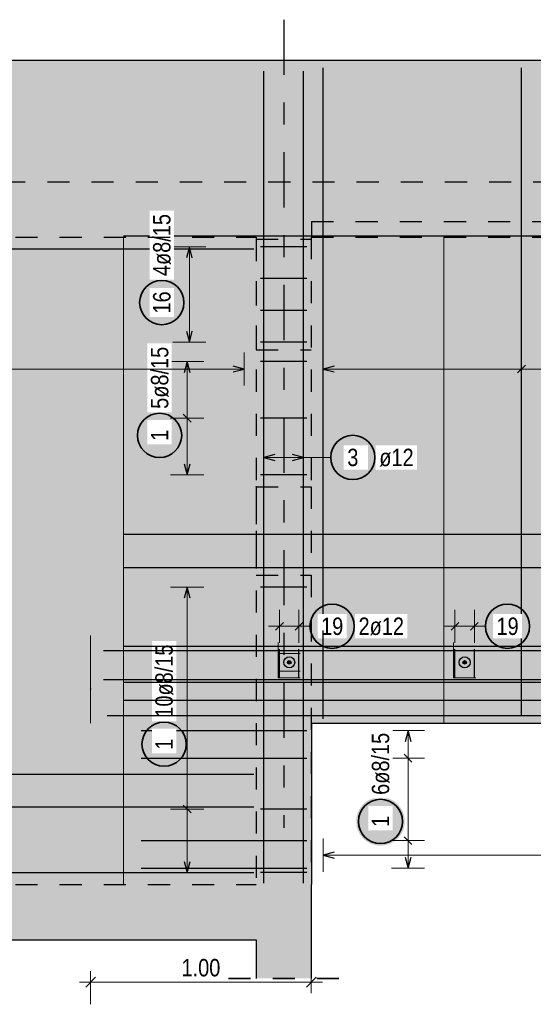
# Model space of a CAD drawing. Header units: millimetres. Extents: x -4.8 to 49, y -12 to 21.
# Tile 23 of 56: x 20.4 to 22.7, y 14.3 to 18.8. Entities that reach past the tile are written whole.
import ezdxf

# ---------------------------------------------------------------- set-up
doc = ezdxf.new("R2010")
doc.units = ezdxf.units.MM
doc.linetypes.add('DASHDOTX2', pattern=[2, 1, -0.5, 0, -0.5])
doc.linetypes.add('HIDDEN', pattern=[0.375, 0.25, -0.125])
doc.layers.add('Achsen', color=7, linetype='Continuous', lineweight=20)
doc.styles.add('Arial Narrow', font='ARIALN.TTF')
doc.dimstyles.new('Arch_Strakon_dimstyle', dxfattribs={"dimtxt": 7.875, "dimasz": 1, "dimexe": 1.25, "dimexo": 0.0625, "dimgap": 1, "dimtad": 0, "dimdec": 5, "dimzin": 12, "dimdsep": 46, "dimtxsty": 'Arial Narrow', "dimblk": 'Arrowhead_Tick', "dimsah": 1, "dimcen": 0, "dimse1": 1, "dimse2": 1, "dimclrd": 6, "dimclrt": 2, "dimazin": 0, "dimtfac": 1, "dimtdec": 4, "dimtmove": 0, "dimatfit": 3, "dimldrblk": 'NONE', "dimfxl": 1, "dimtvp": 1, "dimtolj": 1, "dimtzin": 0, "dimlwd": 13, "dimarcsym": 2})

# ---------------------------------------------------------------- blocks, each defined once
blk = doc.blocks.new('Arrowhead_Tick')
at = {"color": 0, "linetype": 'Continuous', "lineweight": -2}
for p, q in [((0, 10), (0, -5)), ((-1, 0), (0, 0)), ((5, 0), (0, 0))]:
    blk.add_line(p, q, dxfattribs=at)
at = {"color": 2, "linetype": 'Continuous', "lineweight": 35}
blk.add_line((2.21, 2.21), (-2.21, -2.21), dxfattribs=at)
blk = doc.blocks.new('*D11')
at = {"color": 6, "linetype": 'Continuous', "lineweight": 13}
blk.add_line((20.7377, 14.425), (21.7173, 14.425), dxfattribs=at)
at = {"layer": 'Defpoints', "color": 0}
for p in [(20.7277, 15.5974), (21.7273, 14.4424), (21.7273, 14.425)]:
    blk.add_point(p, dxfattribs=at)
at = {"color": 6, "lineweight": 13, "xscale": 0.01, "yscale": 0.01, "zscale": 0.01}
blk.add_blockref('Arrowhead_Tick', (21.7273, 14.425), dxfattribs=at)
at = {"color": 6, "lineweight": 13, "xscale": 0.01, "yscale": 0.01, "zscale": 0.01, "rotation": 180}
blk.add_blockref('Arrowhead_Tick', (20.7277, 14.425), dxfattribs=at)
at = {"color": 2, "lineweight": 35, "insert": (21.2275, 14.4902), "char_height": 0.07875, "attachment_point": 5, "style": 'Arial Narrow'}
blk.add_mtext('\\A1;1.00', dxfattribs=at)
blk = doc.blocks.new('_None')

msp = doc.modelspace()

# ---------------------------------------------------------------- hatches: boundary and pattern name
at = {"lineweight": 50, "true_color": 0xd7ffd7}
for points in [[(3.032283, 18.047438), (36.860129, 18.047438), (36.860129, 18.597438), (3.032283, 18.597438)], [(30.902283, 17.797438), (36.860129, 17.797438), (36.860129, 18.047438), (3.032283, 18.047438), (3.032283, 17.797438), (26.102283, 17.797438), (26.102283, 17.867438), (26.302283, 17.867438), (26.302283, 17.797438), (30.702283, 17.797438), (30.702283, 17.867438), (30.902283, 17.867438)], [(3.032283, 14.867444), (21.727656, 14.867438), (21.727656, 17.797438), (3.032283, 17.797438)], [(21.727656, 15.597438), (35.302656, 15.597438), (35.302656, 17.797438), (30.902283, 17.797438), (30.902283, 17.622438), (30.702283, 17.622438), (30.702283, 17.797438), (26.302283, 17.797438), (26.302283, 17.622438), (26.102283, 17.622438), (26.102283, 17.797438), (21.727656, 17.797438)], [(3.032278, 14.617444), (21.727283, 14.617444), (21.727283, 14.867444), (3.032278, 14.867444)], [(21.477283, 14.442444), (21.727283, 14.442444), (21.727283, 14.617444), (21.477283, 14.617444)]]:
    msp.add_hatch(color=254, dxfattribs=at).paths.add_polyline_path(points)
at = {"lineweight": 25, "true_color": 0xffffff}
for points in [[(21.16, 17.500651), (21.159933, 17.50449), (21.159732, 17.508324), (21.159397, 17.512149), (21.158929, 17.51596), (21.158329, 17.519753), (21.157596, 17.523522), (21.156733, 17.527263), (21.155739, 17.530971), (21.154616, 17.534643), (21.153366, 17.538273), (21.15199, 17.541858), (21.15049, 17.545392), (21.148867, 17.548872), (21.147124, 17.552293), (21.145263, 17.555651), (21.143285, 17.558942), (21.141194, 17.562162), (21.138992, 17.565308), (21.136681, 17.568374), (21.134265, 17.571358), (21.131746, 17.574256), (21.129127, 17.577064), (21.126412, 17.579779), (21.123604, 17.582397), (21.120707, 17.584916), (21.117723, 17.587332), (21.114656, 17.589643), (21.111511, 17.591845), (21.108291, 17.593937), (21.105, 17.595914), (21.101642, 17.597775), (21.098221, 17.599519), (21.094741, 17.601141), (21.091207, 17.602641), (21.087622, 17.604017), (21.083992, 17.605267), (21.08032, 17.60639), (21.076611, 17.607384), (21.07287, 17.608247), (21.069101, 17.60898), (21.065309, 17.609581), (21.061498, 17.610049), (21.057673, 17.610383), (21.053839, 17.610584), (21.05, 17.610651), (21.046161, 17.610584), (21.042327, 17.610383), (21.038502, 17.610049), (21.034691, 17.609581), (21.030899, 17.60898), (21.02713, 17.608247), (21.023389, 17.607384), (21.01968, 17.60639), (21.016008, 17.605267), (21.012378, 17.604017), (21.008793, 17.602641), (21.005259, 17.601141), (21.001779, 17.599519), (20.998358, 17.597775), (20.995, 17.595914), (20.991709, 17.593937), (20.988489, 17.591845), (20.985344, 17.589643), (20.982277, 17.587332), (20.979293, 17.584916), (20.976396, 17.582397), (20.973588, 17.579779), (20.970873, 17.577064), (20.968254, 17.574256), (20.965735, 17.571358), (20.963319, 17.568374), (20.961008, 17.565308), (20.958806, 17.562162), (20.956715, 17.558942), (20.954737, 17.555651), (20.952876, 17.552293), (20.951133, 17.548872), (20.94951, 17.545392), (20.94801, 17.541858), (20.946634, 17.538273), (20.945384, 17.534643), (20.944261, 17.530971), (20.943267, 17.527263), (20.942404, 17.523522), (20.941671, 17.519753), (20.941071, 17.51596), (20.940603, 17.512149), (20.940268, 17.508324), (20.940067, 17.50449), (20.94, 17.500651), (20.940067, 17.496812), (20.940268, 17.492978), (20.940603, 17.489153), (20.941071, 17.485342), (20.941671, 17.48155), (20.942404, 17.477781), (20.943267, 17.47404), (20.944261, 17.470331), (20.945384, 17.466659), (20.946634, 17.463029), (20.94801, 17.459444), (20.94951, 17.45591), (20.951133, 17.45243), (20.952876, 17.449009), (20.954737, 17.445651), (20.956715, 17.44236), (20.958806, 17.43914), (20.961008, 17.435995), (20.963319, 17.432928), (20.965735, 17.429945), (20.968254, 17.427047), (20.970873, 17.424239), (20.973588, 17.421524), (20.976396, 17.418905), (20.979293, 17.416386), (20.982277, 17.41397), (20.985344, 17.411659), (20.988489, 17.409457), (20.991709, 17.407366), (20.995, 17.405388), (20.998358, 17.403527), (21.001779, 17.401784), (21.005259, 17.400161), (21.008793, 17.398661), (21.012378, 17.397285), (21.016008, 17.396035), (21.01968, 17.394912), (21.023389, 17.393919), (21.02713, 17.393055), (21.030899, 17.392322), (21.034691, 17.391722), (21.038502, 17.391254), (21.042327, 17.390919), (21.046161, 17.390718), (21.05, 17.390651), (21.053839, 17.390718), (21.057673, 17.390919), (21.061498, 17.391254), (21.065309, 17.391722), (21.069101, 17.392322), (21.07287, 17.393055), (21.076611, 17.393919), (21.08032, 17.394912), (21.083992, 17.396035), (21.087622, 17.397285), (21.091207, 17.398661), (21.094741, 17.400161), (21.098221, 17.401784), (21.101642, 17.403527), (21.105, 17.405388), (21.108291, 17.407366), (21.111511, 17.409457), (21.114656, 17.411659), (21.117723, 17.41397), (21.120707, 17.416386), (21.123604, 17.418905), (21.126412, 17.421524), (21.129127, 17.424239), (21.131746, 17.427047), (21.134265, 17.429945), (21.136681, 17.432928), (21.138992, 17.435995), (21.141194, 17.43914), (21.143285, 17.44236), (21.145263, 17.445651), (21.147124, 17.449009), (21.148867, 17.45243), (21.15049, 17.45591), (21.15199, 17.459444), (21.153366, 17.463029), (21.154616, 17.466659), (21.155739, 17.470331), (21.156733, 17.47404), (21.157596, 17.477781), (21.158329, 17.48155), (21.158929, 17.485342), (21.159397, 17.489153), (21.159732, 17.492978)], [(22.024927, 16.8), (22.02486, 16.803839), (22.024659, 16.807673), (22.024325, 16.811498), (22.023857, 16.815309), (22.023256, 16.819101), (22.022523, 16.82287), (22.02166, 16.826611), (22.020666, 16.83032), (22.019543, 16.833992), (22.018293, 16.837622), (22.016917, 16.841207), (22.015417, 16.844741), (22.013794, 16.848221), (22.012051, 16.851642), (22.01019, 16.855), (22.008212, 16.858291), (22.006121, 16.861511), (22.003919, 16.864656), (22.001608, 16.867723), (21.999192, 16.870707), (21.996673, 16.873604), (21.994055, 16.876412), (21.99134, 16.879127), (21.988531, 16.881746), (21.985634, 16.884265), (21.98265, 16.886681), (21.979584, 16.888992), (21.976438, 16.891194), (21.973218, 16.893285), (21.969927, 16.895263), (21.966569, 16.897124), (21.963148, 16.898867), (21.959668, 16.90049), (21.956134, 16.90199), (21.952549, 16.903366), (21.948919, 16.904616), (21.945247, 16.905739), (21.941539, 16.906733), (21.937797, 16.907596), (21.934028, 16.908329), (21.930236, 16.908929), (21.926425, 16.909397), (21.9226, 16.909732), (21.918766, 16.909933), (21.914927, 16.91), (21.911088, 16.909933), (21.907254, 16.909732), (21.903429, 16.909397), (21.899618, 16.908929), (21.895826, 16.908329), (21.892057, 16.907596), (21.888316, 16.906733), (21.884607, 16.905739), (21.880935, 16.904616), (21.877305, 16.903366), (21.87372, 16.90199), (21.870186, 16.90049), (21.866706, 16.898867), (21.863285, 16.897124), (21.859927, 16.895263), (21.856636, 16.893285), (21.853416, 16.891194), (21.850271, 16.888992), (21.847204, 16.886681), (21.84422, 16.884265), (21.841323, 16.881746), (21.838515, 16.879127), (21.8358, 16.876412), (21.833181, 16.873604), (21.830662, 16.870707), (21.828246, 16.867723), (21.825935, 16.864656), (21.823733, 16.861511), (21.821642, 16.858291), (21.819664, 16.855), (21.817803, 16.851642), (21.81606, 16.848221), (21.814437, 16.844741), (21.812937, 16.841207), (21.811561, 16.837622), (21.810311, 16.833992), (21.809188, 16.83032), (21.808195, 16.826611), (21.807331, 16.82287), (21.806598, 16.819101), (21.805998, 16.815309), (21.80553, 16.811498), (21.805195, 16.807673), (21.804994, 16.803839), (21.804927, 16.8), (21.804994, 16.796161), (21.805195, 16.792327), (21.80553, 16.788502), (21.805998, 16.784691), (21.806598, 16.780899), (21.807331, 16.77713), (21.808195, 16.773389), (21.809188, 16.76968), (21.810311, 16.766008), (21.811561, 16.762378), (21.812937, 16.758793), (21.814437, 16.755259), (21.81606, 16.751779), (21.817803, 16.748358), (21.819664, 16.745), (21.821642, 16.741709), (21.823733, 16.738489), (21.825935, 16.735344), (21.828246, 16.732277), (21.830662, 16.729293), (21.833181, 16.726396), (21.8358, 16.723588), (21.838515, 16.720873), (21.841323, 16.718254), (21.84422, 16.715735), (21.847204, 16.713319), (21.850271, 16.711008), (21.853416, 16.708806), (21.856636, 16.706715), (21.859927, 16.704737), (21.863285, 16.702876), (21.866706, 16.701133), (21.870186, 16.69951), (21.87372, 16.69801), (21.877305, 16.696634), (21.880935, 16.695384), (21.884607, 16.694261), (21.888316, 16.693267), (21.892057, 16.692404), (21.895826, 16.691671), (21.899618, 16.691071), (21.903429, 16.690603), (21.907254, 16.690268), (21.911088, 16.690067), (21.914927, 16.69), (21.918766, 16.690067), (21.9226, 16.690268), (21.926425, 16.690603), (21.930236, 16.691071), (21.934028, 16.691671), (21.937797, 16.692404), (21.941539, 16.693267), (21.945247, 16.694261), (21.948919, 16.695384), (21.952549, 16.696634), (21.956134, 16.69801), (21.959668, 16.69951), (21.963148, 16.701133), (21.966569, 16.702876), (21.969927, 16.704737), (21.973218, 16.706715), (21.976438, 16.708806), (21.979584, 16.711008), (21.98265, 16.713319), (21.985634, 16.715735), (21.988531, 16.718254), (21.99134, 16.720873), (21.994055, 16.723588), (21.996673, 16.726396), (21.999192, 16.729293), (22.001608, 16.732277), (22.003919, 16.735344), (22.006121, 16.738489), (22.008212, 16.741709), (22.01019, 16.745), (22.012051, 16.748358), (22.013794, 16.751779), (22.015417, 16.755259), (22.016917, 16.758793), (22.018293, 16.762378), (22.019543, 16.766008), (22.020666, 16.76968), (22.02166, 16.773389), (22.022523, 16.77713), (22.023256, 16.780899), (22.023857, 16.784691), (22.024325, 16.788502), (22.024659, 16.792327)]]:
    msp.add_hatch(color=7, dxfattribs=at).paths.add_polyline_path(points)
at = {"lineweight": 50, "true_color": 0x4682b4}
for points in [[(21.635283, 15.872438), (21.635279, 15.87269), (21.635267, 15.872941), (21.635247, 15.873191), (21.63522, 15.873441), (21.635184, 15.87369), (21.635141, 15.873938), (21.63509, 15.874184), (21.635031, 15.874428), (21.634965, 15.87467), (21.634891, 15.874911), (21.63481, 15.875148), (21.634721, 15.875383), (21.634625, 15.875616), (21.634521, 15.875845), (21.634411, 15.87607), (21.634293, 15.876293), (21.634169, 15.876511), (21.634037, 15.876725), (21.633899, 15.876935), (21.633755, 15.877141), (21.633604, 15.877342), (21.633447, 15.877538), (21.633284, 15.877729), (21.633114, 15.877915), (21.63294, 15.878095), (21.632759, 15.87827), (21.632573, 15.878439), (21.632382, 15.878603), (21.632186, 15.87876), (21.631985, 15.878911), (21.631779, 15.879055), (21.631569, 15.879193), (21.631355, 15.879324), (21.631137, 15.879449), (21.630915, 15.879567), (21.630689, 15.879677), (21.63046, 15.879781), (21.630228, 15.879877), (21.629993, 15.879966), (21.629755, 15.880047), (21.629515, 15.880121), (21.629272, 15.880187), (21.629028, 15.880246), (21.628782, 15.880297), (21.628534, 15.88034), (21.628285, 15.880375), (21.628036, 15.880403), (21.627785, 15.880423), (21.627534, 15.880435), (21.627283, 15.880438), (21.627031, 15.880435), (21.62678, 15.880423), (21.62653, 15.880403), (21.62628, 15.880375), (21.626031, 15.88034), (21.625784, 15.880297), (21.625538, 15.880246), (21.625293, 15.880187), (21.625051, 15.880121), (21.624811, 15.880047), (21.624573, 15.879966), (21.624338, 15.879877), (21.624105, 15.879781), (21.623876, 15.879677), (21.623651, 15.879567), (21.623429, 15.879449), (21.62321, 15.879324), (21.622996, 15.879193), (21.622786, 15.879055), (21.62258, 15.878911), (21.622379, 15.87876), (21.622183, 15.878603), (21.621992, 15.878439), (21.621806, 15.87827), (21.621626, 15.878095), (21.621451, 15.877915), (21.621282, 15.877729), (21.621119, 15.877538), (21.620961, 15.877342), (21.620811, 15.877141), (21.620666, 15.876935), (21.620528, 15.876725), (21.620397, 15.876511), (21.620272, 15.876293), (21.620155, 15.87607), (21.620044, 15.875845), (21.619941, 15.875616), (21.619844, 15.875383), (21.619756, 15.875148), (21.619674, 15.874911), (21.6196, 15.87467), (21.619534, 15.874428), (21.619475, 15.874184), (21.619424, 15.873938), (21.619381, 15.87369), (21.619346, 15.873441), (21.619318, 15.873191), (21.619298, 15.872941), (21.619287, 15.87269), (21.619283, 15.872438), (21.619287, 15.872187), (21.619298, 15.871936), (21.619318, 15.871686), (21.619346, 15.871436), (21.619381, 15.871187), (21.619424, 15.870939), (21.619475, 15.870693), (21.619534, 15.870449), (21.6196, 15.870207), (21.619674, 15.869966), (21.619756, 15.869729), (21.619844, 15.869493), (21.619941, 15.869261), (21.620044, 15.869032), (21.620155, 15.868807), (21.620272, 15.868584), (21.620397, 15.868366), (21.620528, 15.868152), (21.620666, 15.867942), (21.620811, 15.867736), (21.620961, 15.867535), (21.621119, 15.867339), (21.621282, 15.867148), (21.621451, 15.866962), (21.621626, 15.866782), (21.621806, 15.866607), (21.621992, 15.866438), (21.622183, 15.866274), (21.622379, 15.866117), (21.62258, 15.865966), (21.622786, 15.865822), (21.622996, 15.865684), (21.62321, 15.865553), (21.623429, 15.865428), (21.623651, 15.86531), (21.623876, 15.8652), (21.624105, 15.865096), (21.624338, 15.865), (21.624573, 15.864911), (21.624811, 15.86483), (21.625051, 15.864756), (21.625293, 15.86469), (21.625538, 15.864631), (21.625784, 15.86458), (21.626031, 15.864537), (21.62628, 15.864502), (21.62653, 15.864474), (21.62678, 15.864454), (21.627031, 15.864442), (21.627283, 15.864438), (21.627534, 15.864442), (21.627785, 15.864454), (21.628036, 15.864474), (21.628285, 15.864502), (21.628534, 15.864537), (21.628782, 15.86458), (21.629028, 15.864631), (21.629272, 15.86469), (21.629515, 15.864756), (21.629755, 15.86483), (21.629993, 15.864911), (21.630228, 15.865), (21.63046, 15.865096), (21.630689, 15.8652), (21.630915, 15.86531), (21.631137, 15.865428), (21.631355, 15.865553), (21.631569, 15.865684), (21.631779, 15.865822), (21.631985, 15.865966), (21.632186, 15.866117), (21.632382, 15.866274), (21.632573, 15.866438), (21.632759, 15.866607), (21.63294, 15.866782), (21.633114, 15.866962), (21.633284, 15.867148), (21.633447, 15.867339), (21.633604, 15.867535), (21.633755, 15.867736), (21.633899, 15.867942), (21.634037, 15.868152), (21.634169, 15.868366), (21.634293, 15.868584), (21.634411, 15.868807), (21.634521, 15.869032), (21.634625, 15.869261), (21.634721, 15.869493), (21.63481, 15.869729), (21.634891, 15.869966), (21.634965, 15.870207), (21.635031, 15.870449), (21.63509, 15.870693), (21.635141, 15.870939), (21.635184, 15.871187), (21.63522, 15.871436), (21.635247, 15.871686), (21.635267, 15.871936), (21.635279, 15.872187)], [(22.429449, 15.872438), (22.429445, 15.87269), (22.429434, 15.872941), (22.429414, 15.873191), (22.429386, 15.873441), (22.429351, 15.87369), (22.429308, 15.873938), (22.429257, 15.874184), (22.429198, 15.874428), (22.429132, 15.87467), (22.429058, 15.874911), (22.428976, 15.875148), (22.428888, 15.875383), (22.428791, 15.875616), (22.428688, 15.875845), (22.428577, 15.87607), (22.42846, 15.876293), (22.428335, 15.876511), (22.428204, 15.876725), (22.428066, 15.876935), (22.427921, 15.877141), (22.427771, 15.877342), (22.427613, 15.877538), (22.42745, 15.877729), (22.427281, 15.877915), (22.427106, 15.878095), (22.426926, 15.87827), (22.42674, 15.878439), (22.426549, 15.878603), (22.426353, 15.87876), (22.426152, 15.878911), (22.425946, 15.879055), (22.425736, 15.879193), (22.425522, 15.879324), (22.425303, 15.879449), (22.425081, 15.879567), (22.424856, 15.879677), (22.424626, 15.879781), (22.424394, 15.879877), (22.424159, 15.879966), (22.423921, 15.880047), (22.423681, 15.880121), (22.423439, 15.880187), (22.423194, 15.880246), (22.422948, 15.880297), (22.422701, 15.88034), (22.422452, 15.880375), (22.422202, 15.880403), (22.421952, 15.880423), (22.421701, 15.880435), (22.421449, 15.880438), (22.421198, 15.880435), (22.420947, 15.880423), (22.420696, 15.880403), (22.420447, 15.880375), (22.420198, 15.88034), (22.41995, 15.880297), (22.419704, 15.880246), (22.41946, 15.880187), (22.419217, 15.880121), (22.418977, 15.880047), (22.418739, 15.879966), (22.418504, 15.879877), (22.418272, 15.879781), (22.418043, 15.879677), (22.417817, 15.879567), (22.417595, 15.879449), (22.417377, 15.879324), (22.417163, 15.879193), (22.416953, 15.879055), (22.416747, 15.878911), (22.416546, 15.87876), (22.41635, 15.878603), (22.416159, 15.878439), (22.415973, 15.87827), (22.415792, 15.878095), (22.415618, 15.877915), (22.415448, 15.877729), (22.415285, 15.877538), (22.415128, 15.877342), (22.414977, 15.877141), (22.414833, 15.876935), (22.414695, 15.876725), (22.414563, 15.876511), (22.414439, 15.876293), (22.414321, 15.87607), (22.414211, 15.875845), (22.414107, 15.875616), (22.414011, 15.875383), (22.413922, 15.875148), (22.413841, 15.874911), (22.413767, 15.87467), (22.413701, 15.874428), (22.413642, 15.874184), (22.413591, 15.873938), (22.413548, 15.87369), (22.413512, 15.873441), (22.413485, 15.873191), (22.413465, 15.872941), (22.413453, 15.87269), (22.413449, 15.872438), (22.413453, 15.872187), (22.413465, 15.871936), (22.413485, 15.871686), (22.413512, 15.871436), (22.413548, 15.871187), (22.413591, 15.870939), (22.413642, 15.870693), (22.413701, 15.870449), (22.413767, 15.870207), (22.413841, 15.869966), (22.413922, 15.869729), (22.414011, 15.869493), (22.414107, 15.869261), (22.414211, 15.869032), (22.414321, 15.868807), (22.414439, 15.868584), (22.414563, 15.868366), (22.414695, 15.868152), (22.414833, 15.867942), (22.414977, 15.867736), (22.415128, 15.867535), (22.415285, 15.867339), (22.415448, 15.867148), (22.415618, 15.866962), (22.415792, 15.866782), (22.415973, 15.866607), (22.416159, 15.866438), (22.41635, 15.866274), (22.416546, 15.866117), (22.416747, 15.865966), (22.416953, 15.865822), (22.417163, 15.865684), (22.417377, 15.865553), (22.417595, 15.865428), (22.417817, 15.86531), (22.418043, 15.8652), (22.418272, 15.865096), (22.418504, 15.865), (22.418739, 15.864911), (22.418977, 15.86483), (22.419217, 15.864756), (22.41946, 15.86469), (22.419704, 15.864631), (22.41995, 15.86458), (22.420198, 15.864537), (22.420447, 15.864502), (22.420696, 15.864474), (22.420947, 15.864454), (22.421198, 15.864442), (22.421449, 15.864438), (22.421701, 15.864442), (22.421952, 15.864454), (22.422202, 15.864474), (22.422452, 15.864502), (22.422701, 15.864537), (22.422948, 15.86458), (22.423194, 15.864631), (22.423439, 15.86469), (22.423681, 15.864756), (22.423921, 15.86483), (22.424159, 15.864911), (22.424394, 15.865), (22.424626, 15.865096), (22.424856, 15.8652), (22.425081, 15.86531), (22.425303, 15.865428), (22.425522, 15.865553), (22.425736, 15.865684), (22.425946, 15.865822), (22.426152, 15.865966), (22.426353, 15.866117), (22.426549, 15.866274), (22.42674, 15.866438), (22.426926, 15.866607), (22.427106, 15.866782), (22.427281, 15.866962), (22.42745, 15.867148), (22.427613, 15.867339), (22.427771, 15.867535), (22.427921, 15.867736), (22.428066, 15.867942), (22.428204, 15.868152), (22.428335, 15.868366), (22.42846, 15.868584), (22.428577, 15.868807), (22.428688, 15.869032), (22.428791, 15.869261), (22.428888, 15.869493), (22.428976, 15.869729), (22.429058, 15.869966), (22.429132, 15.870207), (22.429198, 15.870449), (22.429257, 15.870693), (22.429308, 15.870939), (22.429351, 15.871187), (22.429386, 15.871436), (22.429414, 15.871686), (22.429434, 15.871936), (22.429445, 15.872187)]]:
    msp.add_hatch(color=145, dxfattribs=at).paths.add_polyline_path(points)
at = {"layer": 'Achsen', "lineweight": 25, "true_color": 0xffffff}
for points in [[(21.150339, 16.89983), (21.150272, 16.903669), (21.150071, 16.907503), (21.149736, 16.911328), (21.149268, 16.915139), (21.148668, 16.918931), (21.147935, 16.9227), (21.147071, 16.926442), (21.146078, 16.93015), (21.144955, 16.933822), (21.143705, 16.937452), (21.142329, 16.941037), (21.140829, 16.944571), (21.139206, 16.948051), (21.137463, 16.951472), (21.135602, 16.95483), (21.133624, 16.958121), (21.131533, 16.961341), (21.129331, 16.964487), (21.12702, 16.967553), (21.124604, 16.970537), (21.122085, 16.973435), (21.119466, 16.976243), (21.116751, 16.978958), (21.113943, 16.981576), (21.111046, 16.984095), (21.108062, 16.986511), (21.104995, 16.988822), (21.10185, 16.991024), (21.09863, 16.993115), (21.095339, 16.995093), (21.091981, 16.996954), (21.08856, 16.998698), (21.08508, 17.00032), (21.081546, 17.00182), (21.077961, 17.003196), (21.074331, 17.004446), (21.070659, 17.005569), (21.06695, 17.006563), (21.063209, 17.007426), (21.05944, 17.008159), (21.055648, 17.00876), (21.051837, 17.009228), (21.048012, 17.009562), (21.044178, 17.009763), (21.040339, 17.00983), (21.0365, 17.009763), (21.032666, 17.009562), (21.028841, 17.009228), (21.02503, 17.00876), (21.021238, 17.008159), (21.017469, 17.007426), (21.013728, 17.006563), (21.010019, 17.005569), (21.006347, 17.004446), (21.002717, 17.003196), (20.999132, 17.00182), (20.995598, 17.00032), (20.992118, 16.998698), (20.988697, 16.996954), (20.985339, 16.995093), (20.982048, 16.993115), (20.978828, 16.991024), (20.975683, 16.988822), (20.972616, 16.986511), (20.969632, 16.984095), (20.966735, 16.981576), (20.963927, 16.978958), (20.961212, 16.976243), (20.958593, 16.973435), (20.956074, 16.970537), (20.953658, 16.967553), (20.951347, 16.964487), (20.949145, 16.961341), (20.947054, 16.958121), (20.945076, 16.95483), (20.943215, 16.951472), (20.941472, 16.948051), (20.939849, 16.944571), (20.938349, 16.941037), (20.936973, 16.937452), (20.935723, 16.933822), (20.9346, 16.93015), (20.933606, 16.926442), (20.932743, 16.9227), (20.93201, 16.918931), (20.931409, 16.915139), (20.930942, 16.911328), (20.930607, 16.907503), (20.930406, 16.903669), (20.930339, 16.89983), (20.930406, 16.895991), (20.930607, 16.892157), (20.930942, 16.888332), (20.931409, 16.884521), (20.93201, 16.880729), (20.932743, 16.87696), (20.933606, 16.873219), (20.9346, 16.86951), (20.935723, 16.865838), (20.936973, 16.862208), (20.938349, 16.858623), (20.939849, 16.855089), (20.941472, 16.851609), (20.943215, 16.848188), (20.945076, 16.84483), (20.947054, 16.841539), (20.949145, 16.838319), (20.951347, 16.835174), (20.953658, 16.832107), (20.956074, 16.829124), (20.958593, 16.826226), (20.961212, 16.823418), (20.963927, 16.820703), (20.966735, 16.818084), (20.969632, 16.815565), (20.972616, 16.813149), (20.975683, 16.810838), (20.978828, 16.808636), (20.982048, 16.806545), (20.985339, 16.804567), (20.988697, 16.802706), (20.992118, 16.800963), (20.995598, 16.79934), (20.999132, 16.79784), (21.002717, 16.796464), (21.006347, 16.795214), (21.010019, 16.794091), (21.013728, 16.793098), (21.017469, 16.792234), (21.021238, 16.791501), (21.02503, 16.790901), (21.028841, 16.790433), (21.032666, 16.790098), (21.0365, 16.789897), (21.040339, 16.78983), (21.044178, 16.789897), (21.048012, 16.790098), (21.051837, 16.790433), (21.055648, 16.790901), (21.05944, 16.791501), (21.063209, 16.792234), (21.06695, 16.793098), (21.070659, 16.794091), (21.074331, 16.795214), (21.077961, 16.796464), (21.081546, 16.79784), (21.08508, 16.79934), (21.08856, 16.800963), (21.091981, 16.802706), (21.095339, 16.804567), (21.09863, 16.806545), (21.10185, 16.808636), (21.104995, 16.810838), (21.108062, 16.813149), (21.111046, 16.815565), (21.113943, 16.818084), (21.116751, 16.820703), (21.119466, 16.823418), (21.122085, 16.826226), (21.124604, 16.829124), (21.12702, 16.832107), (21.129331, 16.835174), (21.131533, 16.838319), (21.133624, 16.841539), (21.135602, 16.84483), (21.137463, 16.848188), (21.139206, 16.851609), (21.140829, 16.855089), (21.142329, 16.858623), (21.143705, 16.862208), (21.144955, 16.865838), (21.146078, 16.86951), (21.147071, 16.873219), (21.147935, 16.87696), (21.148668, 16.880729), (21.149268, 16.884521), (21.149736, 16.888332), (21.150071, 16.892157)], [(21.931104, 16.03596), (21.931037, 16.039799), (21.930836, 16.043633), (21.930501, 16.047458), (21.930033, 16.051269), (21.929432, 16.055061), (21.9287, 16.05883), (21.927836, 16.062571), (21.926842, 16.06628), (21.92572, 16.069952), (21.92447, 16.073582), (21.923094, 16.077166), (21.921594, 16.080701), (21.919971, 16.084181), (21.918228, 16.087602), (21.916366, 16.09096), (21.914389, 16.094251), (21.912298, 16.097471), (21.910095, 16.100616), (21.907785, 16.103682), (21.905368, 16.106666), (21.902849, 16.109564), (21.900231, 16.112372), (21.897516, 16.115087), (21.894708, 16.117706), (21.89181, 16.120225), (21.888826, 16.122641), (21.88576, 16.124952), (21.882615, 16.127154), (21.879395, 16.129245), (21.876104, 16.131223), (21.872745, 16.133084), (21.869324, 16.134827), (21.865845, 16.13645), (21.86231, 16.13795), (21.858726, 16.139326), (21.855095, 16.140576), (21.851424, 16.141699), (21.847715, 16.142692), (21.843974, 16.143556), (21.840205, 16.144289), (21.836413, 16.144889), (21.832602, 16.145357), (21.828777, 16.145692), (21.824943, 16.145893), (21.821104, 16.14596), (21.817265, 16.145893), (21.81343, 16.145692), (21.809605, 16.145357), (21.805795, 16.144889), (21.802002, 16.144289), (21.798233, 16.143556), (21.794492, 16.142692), (21.790783, 16.141699), (21.787112, 16.140576), (21.783481, 16.139326), (21.779897, 16.13795), (21.776363, 16.13645), (21.772883, 16.134827), (21.769462, 16.133084), (21.766104, 16.131223), (21.762812, 16.129245), (21.759592, 16.127154), (21.756447, 16.124952), (21.753381, 16.122641), (21.750397, 16.120225), (21.747499, 16.117706), (21.744691, 16.115087), (21.741976, 16.112372), (21.739358, 16.109564), (21.736839, 16.106666), (21.734422, 16.103682), (21.732112, 16.100616), (21.729909, 16.097471), (21.727818, 16.094251), (21.725841, 16.09096), (21.723979, 16.087602), (21.722236, 16.084181), (21.720614, 16.080701), (21.719113, 16.077166), (21.717737, 16.073582), (21.716487, 16.069952), (21.715365, 16.06628), (21.714371, 16.062571), (21.713507, 16.05883), (21.712775, 16.055061), (21.712174, 16.051269), (21.711706, 16.047458), (21.711372, 16.043633), (21.711171, 16.039799), (21.711104, 16.03596), (21.711171, 16.032121), (21.711372, 16.028287), (21.711706, 16.024462), (21.712174, 16.020651), (21.712775, 16.016858), (21.713507, 16.013089), (21.714371, 16.009348), (21.715365, 16.00564), (21.716487, 16.001968), (21.717737, 15.998338), (21.719113, 15.994753), (21.720614, 15.991219), (21.722236, 15.987739), (21.723979, 15.984318), (21.725841, 15.98096), (21.727818, 15.977669), (21.729909, 15.974449), (21.732112, 15.971303), (21.734422, 15.968237), (21.736839, 15.965253), (21.739358, 15.962355), (21.741976, 15.959547), (21.744691, 15.956832), (21.747499, 15.954214), (21.750397, 15.951695), (21.753381, 15.949279), (21.756447, 15.946968), (21.759592, 15.944766), (21.762812, 15.942674), (21.766104, 15.940697), (21.769462, 15.938836), (21.772883, 15.937092), (21.776363, 15.93547), (21.779897, 15.93397), (21.783481, 15.932594), (21.787112, 15.931344), (21.790783, 15.930221), (21.794492, 15.929227), (21.798233, 15.928364), (21.802002, 15.927631), (21.805795, 15.92703), (21.809605, 15.926562), (21.81343, 15.926228), (21.817265, 15.926027), (21.821104, 15.92596), (21.824943, 15.926027), (21.828777, 15.926228), (21.832602, 15.926562), (21.836413, 15.92703), (21.840205, 15.927631), (21.843974, 15.928364), (21.847715, 15.929227), (21.851424, 15.930221), (21.855095, 15.931344), (21.858726, 15.932594), (21.86231, 15.93397), (21.865845, 15.93547), (21.869324, 15.937092), (21.872745, 15.938836), (21.876104, 15.940697), (21.879395, 15.942674), (21.882615, 15.944766), (21.88576, 15.946968), (21.888826, 15.949279), (21.89181, 15.951695), (21.894708, 15.954214), (21.897516, 15.956832), (21.900231, 15.959547), (21.902849, 15.962355), (21.905368, 15.965253), (21.907785, 15.968237), (21.910095, 15.971303), (21.912298, 15.974449), (21.914389, 15.977669), (21.916366, 15.98096), (21.918228, 15.984318), (21.919971, 15.987739), (21.921594, 15.991219), (21.923094, 15.994753), (21.92447, 15.998338), (21.92572, 16.001968), (21.926842, 16.00564), (21.927836, 16.009348), (21.9287, 16.013089), (21.929432, 16.016858), (21.930033, 16.020651), (21.930501, 16.024462), (21.930836, 16.028287)], [(22.72527, 16.03596), (22.725203, 16.039799), (22.725002, 16.043633), (22.724668, 16.047458), (22.7242, 16.051269), (22.723599, 16.055061), (22.722866, 16.05883), (22.722003, 16.062571), (22.721009, 16.06628), (22.719886, 16.069952), (22.718636, 16.073582), (22.71726, 16.077166), (22.71576, 16.080701), (22.714138, 16.084181), (22.712394, 16.087602), (22.710533, 16.09096), (22.708556, 16.094251), (22.706464, 16.097471), (22.704262, 16.100616), (22.701951, 16.103682), (22.699535, 16.106666), (22.697016, 16.109564), (22.694398, 16.112372), (22.691683, 16.115087), (22.688875, 16.117706), (22.685977, 16.120225), (22.682993, 16.122641), (22.679927, 16.124952), (22.676781, 16.127154), (22.673561, 16.129245), (22.67027, 16.131223), (22.666912, 16.133084), (22.663491, 16.134827), (22.660011, 16.13645), (22.656477, 16.13795), (22.652892, 16.139326), (22.649262, 16.140576), (22.64559, 16.141699), (22.641882, 16.142692), (22.638141, 16.143556), (22.634372, 16.144289), (22.630579, 16.144889), (22.626768, 16.145357), (22.622943, 16.145692), (22.619109, 16.145893), (22.61527, 16.14596), (22.611431, 16.145893), (22.607597, 16.145692), (22.603772, 16.145357), (22.599961, 16.144889), (22.596169, 16.144289), (22.5924, 16.143556), (22.588659, 16.142692), (22.58495, 16.141699), (22.581278, 16.140576), (22.577648, 16.139326), (22.574064, 16.13795), (22.570529, 16.13645), (22.567049, 16.134827), (22.563628, 16.133084), (22.56027, 16.131223), (22.556979, 16.129245), (22.553759, 16.127154), (22.550614, 16.124952), (22.547547, 16.122641), (22.544564, 16.120225), (22.541666, 16.117706), (22.538858, 16.115087), (22.536143, 16.112372), (22.533524, 16.109564), (22.531005, 16.106666), (22.528589, 16.103682), (22.526278, 16.100616), (22.524076, 16.097471), (22.521985, 16.094251), (22.520007, 16.09096), (22.518146, 16.087602), (22.516403, 16.084181), (22.51478, 16.080701), (22.51328, 16.077166), (22.511904, 16.073582), (22.510654, 16.069952), (22.509531, 16.06628), (22.508538, 16.062571), (22.507674, 16.05883), (22.506941, 16.055061), (22.506341, 16.051269), (22.505873, 16.047458), (22.505538, 16.043633), (22.505337, 16.039799), (22.50527, 16.03596), (22.505337, 16.032121), (22.505538, 16.028287), (22.505873, 16.024462), (22.506341, 16.020651), (22.506941, 16.016858), (22.507674, 16.013089), (22.508538, 16.009348), (22.509531, 16.00564), (22.510654, 16.001968), (22.511904, 15.998338), (22.51328, 15.994753), (22.51478, 15.991219), (22.516403, 15.987739), (22.518146, 15.984318), (22.520007, 15.98096), (22.521985, 15.977669), (22.524076, 15.974449), (22.526278, 15.971303), (22.528589, 15.968237), (22.531005, 15.965253), (22.533524, 15.962355), (22.536143, 15.959547), (22.538858, 15.956832), (22.541666, 15.954214), (22.544564, 15.951695), (22.547547, 15.949279), (22.550614, 15.946968), (22.553759, 15.944766), (22.556979, 15.942674), (22.56027, 15.940697), (22.563628, 15.938836), (22.567049, 15.937092), (22.570529, 15.93547), (22.574064, 15.93397), (22.577648, 15.932594), (22.581278, 15.931344), (22.58495, 15.930221), (22.588659, 15.929227), (22.5924, 15.928364), (22.596169, 15.927631), (22.599961, 15.92703), (22.603772, 15.926562), (22.607597, 15.926228), (22.611431, 15.926027), (22.61527, 15.92596), (22.619109, 15.926027), (22.622943, 15.926228), (22.626768, 15.926562), (22.630579, 15.92703), (22.634372, 15.927631), (22.638141, 15.928364), (22.641882, 15.929227), (22.64559, 15.930221), (22.649262, 15.931344), (22.652892, 15.932594), (22.656477, 15.93397), (22.660011, 15.93547), (22.663491, 15.937092), (22.666912, 15.938836), (22.67027, 15.940697), (22.673561, 15.942674), (22.676781, 15.944766), (22.679927, 15.946968), (22.682993, 15.949279), (22.685977, 15.951695), (22.688875, 15.954214), (22.691683, 15.956832), (22.694398, 15.959547), (22.697016, 15.962355), (22.699535, 15.965253), (22.701951, 15.968237), (22.704262, 15.971303), (22.706464, 15.974449), (22.708556, 15.977669), (22.710533, 15.98096), (22.712394, 15.984318), (22.714138, 15.987739), (22.71576, 15.991219), (22.71726, 15.994753), (22.718636, 15.998338), (22.719886, 16.001968), (22.721009, 16.00564), (22.722003, 16.009348), (22.722866, 16.013089), (22.723599, 16.016858), (22.7242, 16.020651), (22.724668, 16.024462), (22.725002, 16.028287)], [(21.170366, 15.502012), (21.170299, 15.505851), (21.170098, 15.509686), (21.169764, 15.513511), (21.169296, 15.517321), (21.168695, 15.521114), (21.167962, 15.524883), (21.167099, 15.528624), (21.166105, 15.532332), (21.164982, 15.536004), (21.163732, 15.539635), (21.162356, 15.543219), (21.160856, 15.546753), (21.159233, 15.550233), (21.15749, 15.553654), (21.155629, 15.557012), (21.153651, 15.560303), (21.15156, 15.563524), (21.149358, 15.566669), (21.147047, 15.569735), (21.144631, 15.572719), (21.142112, 15.575617), (21.139493, 15.578425), (21.136779, 15.58114), (21.13397, 15.583758), (21.131073, 15.586277), (21.128089, 15.588694), (21.125022, 15.591004), (21.121877, 15.593207), (21.118657, 15.595298), (21.115366, 15.597275), (21.112008, 15.599137), (21.108587, 15.60088), (21.105107, 15.602502), (21.101573, 15.604003), (21.097988, 15.605379), (21.094358, 15.606629), (21.090686, 15.607751), (21.086978, 15.608745), (21.083236, 15.609609), (21.079467, 15.610341), (21.075675, 15.610942), (21.071864, 15.61141), (21.068039, 15.611744), (21.064205, 15.611945), (21.060366, 15.612012), (21.056527, 15.611945), (21.052693, 15.611744), (21.048868, 15.61141), (21.045057, 15.610942), (21.041265, 15.610341), (21.037496, 15.609609), (21.033755, 15.608745), (21.030046, 15.607751), (21.026374, 15.606629), (21.022744, 15.605379), (21.019159, 15.604003), (21.015625, 15.602502), (21.012145, 15.60088), (21.008724, 15.599137), (21.005366, 15.597275), (21.002075, 15.595298), (20.998855, 15.593207), (20.99571, 15.591004), (20.992643, 15.588694), (20.989659, 15.586277), (20.986762, 15.583758), (20.983954, 15.58114), (20.981239, 15.578425), (20.97862, 15.575617), (20.976101, 15.572719), (20.973685, 15.569735), (20.971374, 15.566669), (20.969172, 15.563524), (20.967081, 15.560303), (20.965103, 15.557012), (20.963242, 15.553654), (20.961499, 15.550233), (20.959876, 15.546753), (20.958376, 15.543219), (20.957, 15.539635), (20.95575, 15.536004), (20.954627, 15.532332), (20.953634, 15.528624), (20.95277, 15.524883), (20.952037, 15.521114), (20.951437, 15.517321), (20.950969, 15.513511), (20.950634, 15.509686), (20.950433, 15.505851), (20.950366, 15.502012), (20.950433, 15.498173), (20.950634, 15.494339), (20.950969, 15.490514), (20.951437, 15.486703), (20.952037, 15.482911), (20.95277, 15.479142), (20.953634, 15.475401), (20.954627, 15.471692), (20.95575, 15.468021), (20.957, 15.46439), (20.958376, 15.460806), (20.959876, 15.457271), (20.961499, 15.453792), (20.963242, 15.450371), (20.965103, 15.447012), (20.967081, 15.443721), (20.969172, 15.440501), (20.971374, 15.437356), (20.973685, 15.43429), (20.976101, 15.431306), (20.97862, 15.428408), (20.981239, 15.4256), (20.983954, 15.422885), (20.986762, 15.420266), (20.989659, 15.417747), (20.992643, 15.415331), (20.99571, 15.413021), (20.998855, 15.410818), (21.002075, 15.408727), (21.005366, 15.40675), (21.008724, 15.404888), (21.012145, 15.403145), (21.015625, 15.401522), (21.019159, 15.400022), (21.022744, 15.398646), (21.026374, 15.397396), (21.030046, 15.396274), (21.033755, 15.39528), (21.037496, 15.394416), (21.041265, 15.393684), (21.045057, 15.393083), (21.048868, 15.392615), (21.052693, 15.39228), (21.056527, 15.392079), (21.060366, 15.392012), (21.064205, 15.392079), (21.068039, 15.39228), (21.071864, 15.392615), (21.075675, 15.393083), (21.079467, 15.393684), (21.083236, 15.394416), (21.086978, 15.39528), (21.090686, 15.396274), (21.094358, 15.397396), (21.097988, 15.398646), (21.101573, 15.400022), (21.105107, 15.401522), (21.108587, 15.403145), (21.112008, 15.404888), (21.115366, 15.40675), (21.118657, 15.408727), (21.121877, 15.410818), (21.125022, 15.413021), (21.128089, 15.415331), (21.131073, 15.417747), (21.13397, 15.420266), (21.136779, 15.422885), (21.139493, 15.4256), (21.142112, 15.428408), (21.144631, 15.431306), (21.147047, 15.43429), (21.149358, 15.437356), (21.15156, 15.440501), (21.153651, 15.443721), (21.155629, 15.447012), (21.15749, 15.450371), (21.159233, 15.453792), (21.160856, 15.457271), (21.162356, 15.460806), (21.163732, 15.46439), (21.164982, 15.468021), (21.166105, 15.471692), (21.167099, 15.475401), (21.167962, 15.479142), (21.168695, 15.482911), (21.169296, 15.486703), (21.169764, 15.490514), (21.170098, 15.494339)], [(22.150343, 15.152845), (22.150276, 15.156684), (22.150075, 15.160518), (22.149741, 15.164343), (22.149273, 15.168154), (22.148672, 15.171946), (22.147939, 15.175715), (22.147076, 15.179456), (22.146082, 15.183165), (22.144959, 15.186837), (22.143709, 15.190467), (22.142333, 15.194052), (22.140833, 15.197586), (22.139211, 15.201066), (22.137467, 15.204487), (22.135606, 15.207845), (22.133629, 15.211136), (22.131537, 15.214356), (22.129335, 15.217501), (22.127024, 15.220568), (22.124608, 15.223552), (22.122089, 15.226449), (22.119471, 15.229257), (22.116756, 15.231972), (22.113948, 15.234591), (22.11105, 15.23711), (22.108066, 15.239526), (22.105, 15.241837), (22.101854, 15.244039), (22.098634, 15.24613), (22.095343, 15.248108), (22.091985, 15.249969), (22.088564, 15.251712), (22.085084, 15.253335), (22.08155, 15.254835), (22.077965, 15.256211), (22.074335, 15.257461), (22.070663, 15.258584), (22.066955, 15.259578), (22.063214, 15.260441), (22.059445, 15.261174), (22.055652, 15.261775), (22.051841, 15.262242), (22.048016, 15.262577), (22.044182, 15.262778), (22.040343, 15.262845), (22.036504, 15.262778), (22.03267, 15.262577), (22.028845, 15.262242), (22.025034, 15.261775), (22.021242, 15.261174), (22.017473, 15.260441), (22.013732, 15.259578), (22.010023, 15.258584), (22.006351, 15.257461), (22.002721, 15.256211), (21.999137, 15.254835), (21.995602, 15.253335), (21.992122, 15.251712), (21.988701, 15.249969), (21.985343, 15.248108), (21.982052, 15.24613), (21.978832, 15.244039), (21.975687, 15.241837), (21.97262, 15.239526), (21.969637, 15.23711), (21.966739, 15.234591), (21.963931, 15.231972), (21.961216, 15.229257), (21.958597, 15.226449), (21.956078, 15.223552), (21.953662, 15.220568), (21.951351, 15.217501), (21.949149, 15.214356), (21.947058, 15.211136), (21.94508, 15.207845), (21.943219, 15.204487), (21.941476, 15.201066), (21.939853, 15.197586), (21.938353, 15.194052), (21.936977, 15.190467), (21.935727, 15.186837), (21.934604, 15.183165), (21.933611, 15.179456), (21.932747, 15.175715), (21.932014, 15.171946), (21.931414, 15.168154), (21.930946, 15.164343), (21.930611, 15.160518), (21.93041, 15.156684), (21.930343, 15.152845), (21.93041, 15.149006), (21.930611, 15.145172), (21.930946, 15.141347), (21.931414, 15.137536), (21.932014, 15.133744), (21.932747, 15.129975), (21.933611, 15.126234), (21.934604, 15.122525), (21.935727, 15.118853), (21.936977, 15.115223), (21.938353, 15.111638), (21.939853, 15.108104), (21.941476, 15.104624), (21.943219, 15.101203), (21.94508, 15.097845), (21.947058, 15.094554), (21.949149, 15.091334), (21.951351, 15.088189), (21.953662, 15.085122), (21.956078, 15.082138), (21.958597, 15.079241), (21.961216, 15.076433), (21.963931, 15.073718), (21.966739, 15.071099), (21.969637, 15.06858), (21.97262, 15.066164), (21.975687, 15.063853), (21.978832, 15.061651), (21.982052, 15.05956), (21.985343, 15.057582), (21.988701, 15.055721), (21.992122, 15.053978), (21.995602, 15.052355), (21.999137, 15.050855), (22.002721, 15.049479), (22.006351, 15.048229), (22.010023, 15.047106), (22.013732, 15.046113), (22.017473, 15.045249), (22.021242, 15.044516), (22.025034, 15.043916), (22.028845, 15.043448), (22.03267, 15.043113), (22.036504, 15.042912), (22.040343, 15.042845), (22.044182, 15.042912), (22.048016, 15.043113), (22.051841, 15.043448), (22.055652, 15.043916), (22.059445, 15.044516), (22.063214, 15.045249), (22.066955, 15.046113), (22.070663, 15.047106), (22.074335, 15.048229), (22.077965, 15.049479), (22.08155, 15.050855), (22.085084, 15.052355), (22.088564, 15.053978), (22.091985, 15.055721), (22.095343, 15.057582), (22.098634, 15.05956), (22.101854, 15.061651), (22.105, 15.063853), (22.108066, 15.066164), (22.11105, 15.06858), (22.113948, 15.071099), (22.116756, 15.073718), (22.119471, 15.076433), (22.122089, 15.079241), (22.124608, 15.082138), (22.127024, 15.085122), (22.129335, 15.088189), (22.131537, 15.091334), (22.133629, 15.094554), (22.135606, 15.097845), (22.137467, 15.101203), (22.139211, 15.104624), (22.140833, 15.108104), (22.142333, 15.111638), (22.143709, 15.115223), (22.144959, 15.118853), (22.146082, 15.122525), (22.147076, 15.126234), (22.147939, 15.129975), (22.148672, 15.133744), (22.149273, 15.137536), (22.149741, 15.141347), (22.150075, 15.145172)]]:
    msp.add_hatch(color=7, dxfattribs=at).paths.add_polyline_path(points)

# ---------------------------------------------------------------- linework, layer by layer
at = {"color": 3, "linetype": 'Continuous', "lineweight": 25}
for p, q in [((3.032283, 18.597438), (36.860129, 18.597438)), ((21.512381, 14.873438), (21.512381, 18.547438)), ((21.692381, 14.873438), (21.692381, 18.547438)), ((20.877283, 17.803438), (27.877283, 17.803438)), ((21.175, 17.753438), (21.161603, 17.703438)), ((21.188397, 17.703438), (21.175, 17.753438)), ((21.707337, 17.753438), (21.497711, 17.753438)), ((21.707337, 17.609438), (21.497711, 17.609438)), ((21.707337, 17.465439), (21.497711, 17.465439)), ((21.161603, 17.371439), (21.175, 17.321439)), ((21.175, 17.321439), (21.188397, 17.371439)), ((21.707337, 17.321439), (21.497711, 17.321439)), ((21.423281, 17.2), (21.373281, 17.213397)), ((21.373281, 17.186603), (21.423281, 17.2)), ((21.562381, 16.813397), (21.512381, 16.8)), ((21.512381, 16.8), (21.562381, 16.786603)), ((21.692381, 16.8), (21.642381, 16.813397)), ((21.642381, 16.786603), (21.692381, 16.8)), ((20.877283, 16.452154), (27.877283, 16.452154)), ((20.877283, 16.302011), (27.877283, 16.302011)), ((21.727656, 15.597438), (21.727656, 14.867438)), ((21.831283, 15.013397), (21.781283, 15)), ((21.781283, 15), (21.831283, 14.986603)), ((21.727283, 14.867444), (21.727656, 14.867444)), ((21.727283, 14.867444), (21.727283, 14.617444)), ((3.032215, 14.617444), (21.477283, 14.617444)), ((21.477283, 14.617444), (21.477283, 14.442444)), ((21.727283, 14.617444), (21.727283, 14.442444))]:
    msp.add_line(p, q, dxfattribs=at)
at = {"color": 3, "linetype": 'HIDDEN', "lineweight": 25, "ltscale": 0.25}
for p, q in [((3.332283, 18.047438), (36.860129, 18.047438)), ((21.727656, 17.867438), (26.102283, 17.867438)), ((21.727656, 17.867438), (21.727656, 17.797438)), ((21.477283, 17.797438), (21.477283, 14.867438)), ((21.477711, 17.787438), (21.727283, 17.787438)), ((21.477711, 17.787438), (21.477711, 17.287438)), ((21.727283, 17.797438), (21.727656, 17.797438)), ((21.727283, 17.797438), (21.727283, 16.667438)), ((21.727656, 17.797438), (26.102283, 17.797438)), ((21.477711, 17.287444), (21.727283, 17.287444)), ((21.477656, 16.667444), (21.727283, 16.667444)), ((21.477711, 16.667438), (21.477711, 16.267438)), ((21.727283, 16.667438), (21.727283, 16.267438)), ((21.477656, 16.267444), (21.727283, 16.267444)), ((21.727283, 16.267438), (21.727283, 14.867444)), ((17.787595, 14.867444), (21.477283, 14.867444))]:
    msp.add_line(p, q, dxfattribs=at)
at = {"color": 5, "linetype": 'Continuous', "lineweight": 18}
for p, q in [((21.25, 17.753438), (21.1, 17.753438)), ((21.175, 17.321439), (21.175, 17.753438)), ((21.423281, 17.125), (21.423281, 17.275)), ((21.512381, 16.875), (21.512381, 16.725)), ((21.692381, 16.725), (21.692381, 16.875)), ((21.692381, 16.8), (21.512381, 16.8)), ((21.814927, 16.8), (21.692381, 16.8)), ((21.781283, 15.075), (21.781283, 14.925)), ((21.781283, 15), (35.242572, 15))]:
    msp.add_line(p, q, dxfattribs=at)
at = {"color": 9, "linetype": 'Continuous', "lineweight": 0}
for p, q in [((20.727656, 15.597438), (20.727656, 15.994424)), ((21.577321, 15.912438), (21.677321, 15.912438)), ((21.577321, 15.832438), (21.677321, 15.832438))]:
    msp.add_line(p, q, dxfattribs=at)
at = {"color": 2, "linetype": 'HIDDEN', "lineweight": 35, "ltscale": 0.25}
msp.add_line((21.352283, 14.442444), (21.852283, 14.442444), dxfattribs=at)
at = {"color": 2, "linetype": 'Continuous', "lineweight": 35}
for centre in [(21.05, 17.500651), (21.914927, 16.8)]:
    msp.add_circle(centre, 0.1, dxfattribs=at)
at = {"color": 3, "linetype": 'Continuous', "lineweight": 25}
for centre, radius in [((21.627283, 15.872438), 0.025), ((21.627283, 15.872438), 0.008), ((22.421449, 15.872438), 0.025), ((22.421449, 15.872438), 0.008)]:
    msp.add_circle(centre, radius, dxfattribs=at)
at = {"color": 9, "linetype": 'Continuous', "lineweight": 0}
msp.add_circle((20.727656, 15.752438), 0.00111, dxfattribs=at)
at = {"layer": 'Achsen', "color": 3, "linetype": 'DASHDOTX2', "lineweight": 25, "ltscale": 0.25}
msp.add_line((21.603534, 18.780936), (21.603534, 15.123506), dxfattribs=at)
at = {"layer": 'Achsen', "color": 3, "linetype": 'Continuous', "lineweight": 25}
for p, q in [((21.781283, 15.632438), (21.781283, 18.562438)), ((22.679113, 15.632438), (22.679113, 18.562438)), ((16.167283, 17.743438), (21.467283, 17.743438)), ((21.165331, 17.233431), (21.151935, 17.18343)), ((21.17873, 17.183431), (21.165331, 17.233431)), ((21.707283, 17.233444), (21.497283, 17.233439)), ((21.831283, 17.213397), (21.781283, 17.2)), ((21.781283, 17.2), (21.831283, 17.186603)), ((22.69679, 17.217678), (22.661435, 17.182322)), ((21.147659, 16.995105), (21.183015, 16.959751)), ((21.707283, 16.977441), (21.497283, 16.977436)), ((21.151945, 16.771425), (21.165343, 16.721425)), ((21.165343, 16.721425), (21.17874, 16.771426)), ((21.707283, 16.721438), (21.497283, 16.721433)), ((21.165343, 16.213438), (21.151946, 16.163438)), ((21.178741, 16.163438), (21.165343, 16.213438)), ((21.707283, 16.213438), (21.497283, 16.213438)), ((21.600999, 16.053637), (21.565644, 16.018282)), ((21.688999, 16.053637), (21.653644, 16.018282)), ((22.395166, 16.053637), (22.35981, 16.018282)), ((22.483166, 16.053637), (22.44781, 16.018282)), ((21.583321, 15.802438), (21.583321, 15.932438)), ((21.671321, 15.802438), (21.671321, 15.932438)), ((22.377488, 15.802438), (22.377488, 15.932438)), ((22.465488, 15.802438), (22.465488, 15.932438)), ((20.957283, 15.563438), (21.707283, 15.563438)), ((22.165343, 15.563438), (22.151946, 15.513438)), ((22.178741, 15.513438), (22.165343, 15.563438)), ((20.957283, 15.439039), (21.707283, 15.439039)), ((22.183021, 15.421361), (22.147666, 15.456716)), ((16.167283, 15.367019), (21.467283, 15.367019)), ((16.167283, 15.218493), (21.467283, 15.218493)), ((21.147666, 15.226227), (21.183021, 15.190872)), ((21.707283, 15.20855), (21.497283, 15.20855)), ((20.957283, 15.065839), (21.707283, 15.065839)), ((22.183021, 15.048161), (22.147666, 15.083517)), ((22.151946, 14.991439), (22.165343, 14.941439)), ((22.165343, 14.941439), (22.178741, 14.991439)), ((20.957283, 14.941439), (21.707283, 14.941439)), ((21.151946, 14.971439), (21.165343, 14.921439)), ((21.165343, 14.921439), (21.178741, 14.971439)), ((16.167283, 14.92144), (21.467283, 14.92144)), ((21.707283, 14.921439), (21.497283, 14.921439))]:
    msp.add_line(p, q, dxfattribs=at)
at = {"layer": 'Achsen', "color": 9, "linetype": 'Continuous', "lineweight": 0}
for p, q in [((20.877283, 17.797438), (20.877283, 14.867438)), ((22.327283, 17.797438), (22.327283, 15.597438)), ((21.577321, 15.802438), (21.577321, 15.962438)), ((22.371488, 15.802438), (22.371488, 15.962438)), ((21.577321, 15.802438), (21.677321, 15.802438)), ((22.371488, 15.802438), (22.471488, 15.802438))]:
    msp.add_line(p, q, dxfattribs=at)
at = {"layer": 'Achsen', "color": 5, "linetype": 'Continuous', "lineweight": 18}
for p, q in [((21.781283, 17.275), (21.781283, 17.125)), ((22.679113, 17.275), (22.679113, 17.125)), ((21.240331, 17.233432), (21.090331, 17.233429)), ((21.165343, 16.721425), (21.165331, 17.233431)), ((21.781283, 17.2), (35.248722, 17.2)), ((21.090337, 16.977426), (21.240337, 16.97743)), ((21.090343, 16.721424), (21.240343, 16.721427)), ((21.240343, 16.213438), (21.090343, 16.213438)), ((21.165343, 14.921439), (21.165343, 16.213438)), ((21.583321, 16.11096), (21.583321, 15.96096)), ((21.671321, 16.11096), (21.671321, 15.96096)), ((22.377488, 16.11096), (22.377488, 15.96096)), ((22.465488, 16.11096), (22.465488, 15.96096)), ((21.533321, 16.03596), (21.721321, 16.03596)), ((21.721104, 16.03596), (21.721321, 16.03596)), ((22.327488, 16.03596), (22.515488, 16.03596)), ((22.51527, 16.03596), (22.515488, 16.03596)), ((22.240343, 15.563438), (22.090343, 15.563438)), ((22.165343, 15.563438), (22.165343, 14.941439)), ((22.240343, 15.439039), (22.090343, 15.439039)), ((21.090343, 15.20855), (21.240343, 15.20855)), ((22.240343, 15.065839), (22.090343, 15.065839)), ((22.090343, 14.941439), (22.240343, 14.941439)), ((21.090343, 14.921439), (21.240343, 14.921439))]:
    msp.add_line(p, q, dxfattribs=at)
at = {"layer": 'Achsen', "color": 2, "linetype": 'Continuous', "lineweight": 35}
for centre in [(21.040339, 16.89983), (21.821104, 16.03596), (22.61527, 16.03596), (21.060366, 15.502012), (22.040343, 15.152845)]:
    msp.add_circle(centre, 0.1, dxfattribs=at)
at = {"layer": 'Achsen', "color": 9, "linetype": 'Continuous', "lineweight": 0}
msp.add_circle((21.477656, 16.667438), 0.00111, dxfattribs=at)

# ---------------------------------------------------------------- dimensions: what is measured, and where the dimension line sits
at = {"lineweight": 35}
dim = msp.add_linear_dim(base=(21.727283, 14.425), p1=(20.727656, 15.597438), p2=(21.727283, 14.442444), text='1.00', dimstyle='Arch_Strakon_dimstyle', override={"dimscale": 0.01, "dimtxt": 7.875, "dimasz": 1, "dimgap": 2.5, "dimtad": 1, "dimjust": 0, "dimtih": 0, "dimtoh": 0, "dimdec": 5, "dimdsep": 46, "dimtxsty": 'Arial Narrow', "dimclrd": 6, "dimclrt": 2, "dimtix": 1, "dimtofl": 255, "dimtmove": 0, "dimatfit": 2, "dimfxl": 0, "dimfxlon": 0, "dimtvp": 31.746032, "dimlwd": 13}, dxfattribs=at)
dim.commit()
dim.dimension.update_dxf_attribs({"geometry": '*D11', "text_midpoint": (21.22747, 14.425), "dimtype": 160})

# ---------------------------------------------------------------- next in the draw order: texts
at = {"color": 2, "lineweight": 35, "char_height": 0.07875, "attachment_point": 1, "rotation": 90, "line_spacing_factor": 0.9, "style": 'Arial Narrow', "bg_fill": 3, "box_fill_scale": 1.2, "bg_fill_color": 256, "bg_fill_true_color": 13158600, "bg_fill_transparency": 0}
for s, insert in [('4ø8/15', (21.010625, 17.620651)), ('16', (21.010625, 17.451039))]:
    msp.add_mtext(s, dxfattribs=dict(at, insert=insert))
at = {"color": 2, "lineweight": 35, "char_height": 0.07875, "attachment_point": 1, "line_spacing_factor": 0.9, "style": 'Arial Narrow', "bg_fill": 3, "box_fill_scale": 1.2, "bg_fill_color": 256, "bg_fill_true_color": 13158600, "bg_fill_transparency": 0}
for s, insert in [('3', (21.890121, 16.839375)), ('ø12', (22.034927, 16.839375))]:
    msp.add_mtext(s, dxfattribs=dict(at, insert=insert))
at = {"layer": 'Achsen', "color": 2, "lineweight": 35, "char_height": 0.07875, "attachment_point": 1, "line_spacing_factor": 0.9, "style": 'Arial Narrow', "bg_fill": 3, "box_fill_scale": 1.2, "bg_fill_color": 256, "bg_fill_true_color": 13158600, "bg_fill_transparency": 0}
for s, insert, rotation in [('5ø8/15', (21.000961, 17.019829), 90.001382), ('1', (21.000965, 16.875023), 90.001382), ('10ø8/15', (21.020991, 15.622012), 90), ('6ø8/15', (22.000968, 15.272845), 90), ('1', (21.020991, 15.477206), 90), ('1', (22.000968, 15.128039), 90)]:
    msp.add_mtext(s, dxfattribs=dict(at, insert=insert, rotation=rotation))
for s, insert in [('19', (21.771491, 16.075335)), ('2ø12', (21.941104, 16.075335)), ('19', (22.565658, 16.075335))]:
    msp.add_mtext(s, dxfattribs=dict(at, insert=insert))

# ---------------------------------------------------------------- next in the draw order: linework, layer by layer
at = {"color": 3, "linetype": 'HIDDEN', "lineweight": 25, "ltscale": 0.25}
msp.add_line((17.787595, 17.797438), (21.477283, 17.797438), dxfattribs=at)
at = {"color": 5, "linetype": 'Continuous', "lineweight": 18}
for p, q in [((21.1, 17.321439), (21.25, 17.321439)), ((17.840555, 17.2), (21.423281, 17.2))]:
    msp.add_line(p, q, dxfattribs=at)
at = {"color": 3, "linetype": 'Continuous', "lineweight": 25}
for p, q in [((21.781283, 15.617438), (21.781283, 16.017438)), ((20.786797, 15.926147), (26.786797, 15.926147)), ((20.877283, 15.945419), (27.877283, 15.945419)), ((20.786797, 15.795132), (26.786797, 15.795132)), ((20.877283, 15.783616), (27.877283, 15.783616)), ((20.877283, 15.70144), (27.877283, 15.70144)), ((20.802731, 15.632438), (26.802731, 15.632438)), ((21.727656, 15.597438), (35.302656, 15.597438))]:
    msp.add_line(p, q, dxfattribs=at)

doc.saveas('drawing.dxf')
